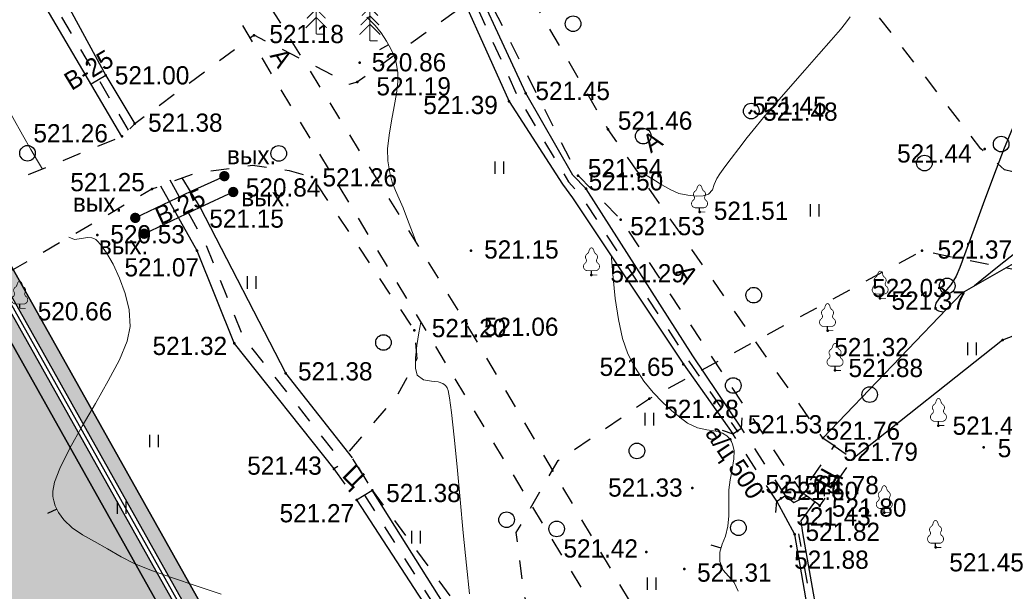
# Model space of a CAD drawing. Header units: millimetres. Extents: x 767170 to 66149698, y -983507 to 2493658.
# Tile 107 of 226: x 1991019 to 2038318, y -591287 to -563826. Entities that reach past the tile are written whole.
import ezdxf

# ---------------------------------------------------------------- set-up
doc = ezdxf.new("R2010")
doc.units = ezdxf.units.MM
doc.linetypes.add('Д_ТРОТ_ТРУБА', pattern=[3, 1.5, -1.5])
doc.linetypes.add('ДОРОГИ_СТРОЯЩ', pattern=[9, 8, -1])
for name, color, linetype in [('(004) Точки рельефа', 7, 'Continuous'), ('(004a) Точки рельефа (отк.)', 7, 'Continuous'), ('(014) Водопровод', 5, 'ИК_Водопровод -------в--------'), ('(017) Канализация', 33, 'KANALIS_K_1'), ('(022) Возд. Линии', 7, 'Continuous'), ('(025) Дорога', 7, 'Continuous'), ('(027) Гидрография', 7, 'Continuous'), ('(028) Гидротехн.', 7, 'Continuous'), ('(031) Горизонтали', 42, 'Continuous'), ('(035) Откосы', 7, 'Continuous'), ('(036) Растительность', 7, 'Continuous'), ('(038) Деревья', 7, 'Continuous'), ('GLUXOY OG', 7, 'Continuous')]:
    doc.layers.add(name, color=color, linetype=linetype)
doc.layers.add('(032) Горизонтали утолщенные', color=32, linetype='Continuous', lineweight=30)
doc.layers.add('(042) Бергштрих', color=32, linetype='Continuous', lineweight=30)
doc.styles.add('BM-431', font='txt')
doc.styles.add('D-431', font='txt')
doc.styles.get("Standard").update_dxf_attribs({"font": 'isocpeui.ttf'})
doc.linetypes.add('GAZ_VOZDUSH', pattern='A,1,-2,["~",Standard,S=3,R=0,X=-1.5,Y=-1.5],-1,10', length=14)
doc.linetypes.add('KANALIS_K_1', pattern='A,1,[">",Standard,S=1.8,R=0,X=-0.9,Y=-0.9],3,-1,["К",Standard,S=1.8,R=0,X=-0.9,Y=-0.9],-1,10', length=16)
doc.linetypes.add('ИК_Водопровод -------в--------', pattern='A,9,-0.6,["В",Standard,S=1.2,R=0,X=0,Y=-0.6],-1.2', length=10.8)
doc.linetypes.add('ОГРАДА_ГЛИН', pattern='A,4,["|",Standard,S=0.8,R=0,X=0,Y=-0.8],0.5,["|",Standard,S=0.8,R=0,X=0,Y=-0.8],3.5', length=8)
doc.linetypes.add('ОТКОСЫ_НЕУКР', pattern='A,0.5,["|",Standard,S=1.2,R=0,X=0,Y=-1.2],1,["|",Standard,S=0.5,R=0,X=0,Y=-0.5],0.5', length=2)

# ---------------------------------------------------------------- blocks, each defined once
blk = doc.blocks.new('ell')
at = {"const_width": 0.05}
for points in [[(0, 2), (-0.329, 1.671)], [(0, 0), (0, 2)], [(0, 2), (0.329, 1.671)], [(0, 1.6), (-0.386, 1.214)], [(0, 1.6), (0.386, 1.214)], [(0, 1.2), (-0.443, 0.757)], [(0, 1.2), (0.443, 0.757)], [(0, 0.8), (-0.5, 0.3)], [(0, 0.8), (0.5, 0.3)], [(0, 0), (0.375, 0)]]:
    blk.add_lwpolyline(points, dxfattribs=at)
blk = doc.blocks.new('d')
at = {"layer": '(038) Деревья'}
blk.add_ellipse((0, 0), major_axis=(0.265, 0.265), ratio=1, start_param=5.497787, end_param=11.780972, dxfattribs=at)
blk = doc.blocks.new('I04010')
for p, q in [((-0.412273, 0.007146), (-0.412273, 1.207146)), ((0.387727, 1.207146), (0.387727, 0.007146))]:
    blk.add_line(p, q)
blk = doc.blocks.new('karagach-flat-26')
at = {"layer": '(038) Деревья', "const_width": 0.0375}
for points in [[(-0.208, 1.009, 0.430853), (-0.255, 0.753, 0.548276)], [(-0.208, 1.009, 0.181567), (-0.117, 1.159, 0.303004)], [(0, 1.312, 0.246034), (-0.117, 1.159, 0.489079)], [(0, 1.312, -0.246034), (0.117, 1.159, -0.489079)], [(0.208, 1.009, -0.181567), (0.117, 1.159, -0.303004)], [(0.208, 1.009, -0.430853), (0.255, 0.753, -0.548276)], [(-0.315, 0.559, 0.626949), (-0.218, 0.206, 0.702465)], [(-0.315, 0.559, 0.383603), (-0.255, 0.753, 0.352912)], [(0.315, 0.559, -0.626949), (0.218, 0.206, -0.702465)], [(0.315, 0.559, -0.383603), (0.255, 0.753, -0.352912)]]:
    blk.add_lwpolyline(points, format="xyb", dxfattribs=at)
for points in [[(0, 0.206), (-0.218, 0.206)], [(0, 0), (0, 0.206)], [(0, 0.206), (0.218, 0.206)], [(0, 0), (0.281, 0)]]:
    blk.add_lwpolyline(points, dxfattribs=at)
at = {"layer": '(038) Деревья'}
blk.add_lwpolyline([(0, 0), (0, 0.206)], dxfattribs=at)
blk = doc.blocks.new('karagach-flat-27')
at = {"layer": '(038) Деревья', "const_width": 0.0375}
for points in [[(-0.208, 1.009, 0.430853), (-0.255, 0.753, 0.548276)], [(-0.208, 1.009, 0.181567), (-0.117, 1.159, 0.303004)], [(0, 1.312, 0.246034), (-0.117, 1.159, 0.489079)], [(0, 1.312, -0.246034), (0.117, 1.159, -0.489079)], [(0.208, 1.009, -0.181567), (0.117, 1.159, -0.303004)], [(0.208, 1.009, -0.430853), (0.255, 0.753, -0.548276)], [(-0.315, 0.559, 0.626949), (-0.218, 0.206, 0.702465)], [(-0.315, 0.559, 0.383603), (-0.255, 0.753, 0.352912)], [(0.315, 0.559, -0.626949), (0.218, 0.206, -0.702465)], [(0.315, 0.559, -0.383603), (0.255, 0.753, -0.352912)]]:
    blk.add_lwpolyline(points, format="xyb", dxfattribs=at)
for points in [[(0, 0.206), (-0.218, 0.206)], [(0, 0), (0, 0.206)], [(0, 0.206), (0.218, 0.206)], [(0, 0), (0.281, 0)]]:
    blk.add_lwpolyline(points, dxfattribs=at)
at = {"layer": '(038) Деревья'}
blk.add_lwpolyline([(0, 0), (0, 0.206)], dxfattribs=at)
blk = doc.blocks.new('karagach-flat-28')
at = {"layer": '(038) Деревья', "const_width": 0.0375}
for points in [[(-0.208, 1.009, 0.430853), (-0.255, 0.753, 0.548276)], [(-0.208, 1.009, 0.181567), (-0.117, 1.159, 0.303004)], [(0, 1.312, 0.246034), (-0.117, 1.159, 0.489079)], [(0, 1.312, -0.246034), (0.117, 1.159, -0.489079)], [(0.208, 1.009, -0.181567), (0.117, 1.159, -0.303004)], [(0.208, 1.009, -0.430853), (0.255, 0.753, -0.548276)], [(-0.315, 0.559, 0.626949), (-0.218, 0.206, 0.702465)], [(-0.315, 0.559, 0.383603), (-0.255, 0.753, 0.352912)], [(0.315, 0.559, -0.626949), (0.218, 0.206, -0.702465)], [(0.315, 0.559, -0.383603), (0.255, 0.753, -0.352912)]]:
    blk.add_lwpolyline(points, format="xyb", dxfattribs=at)
for points in [[(0, 0.206), (-0.218, 0.206)], [(0, 0), (0, 0.206)], [(0, 0.206), (0.218, 0.206)], [(0, 0), (0.281, 0)]]:
    blk.add_lwpolyline(points, dxfattribs=at)
at = {"layer": '(038) Деревья'}
blk.add_lwpolyline([(0, 0), (0, 0.206)], dxfattribs=at)
blk = doc.blocks.new('karagach-flat-41')
at = {"layer": '(038) Деревья', "const_width": 0.0375}
for points in [[(-0.208, 1.009, 0.430853), (-0.255, 0.753, 0.548276)], [(-0.208, 1.009, 0.181567), (-0.117, 1.159, 0.303004)], [(0, 1.312, 0.246034), (-0.117, 1.159, 0.489079)], [(0, 1.312, -0.246034), (0.117, 1.159, -0.489079)], [(0.208, 1.009, -0.181567), (0.117, 1.159, -0.303004)], [(0.208, 1.009, -0.430853), (0.255, 0.753, -0.548276)], [(-0.315, 0.559, 0.626949), (-0.218, 0.206, 0.702465)], [(-0.315, 0.559, 0.383603), (-0.255, 0.753, 0.352912)], [(0.315, 0.559, -0.626949), (0.218, 0.206, -0.702465)], [(0.315, 0.559, -0.383603), (0.255, 0.753, -0.352912)]]:
    blk.add_lwpolyline(points, format="xyb", dxfattribs=at)
for points in [[(0, 0.206), (-0.218, 0.206)], [(0, 0), (0, 0.206)], [(0, 0.206), (0.218, 0.206)], [(0, 0), (0.281, 0)]]:
    blk.add_lwpolyline(points, dxfattribs=at)
at = {"layer": '(038) Деревья'}
blk.add_lwpolyline([(0, 0), (0, 0.206)], dxfattribs=at)
blk = doc.blocks.new('d-flat-37')
at = {"layer": '(038) Деревья'}
blk.add_ellipse((0, 0), major_axis=(0.265, 0.265), ratio=1, start_param=5.497787, end_param=11.780972, dxfattribs=at)
blk = doc.blocks.new('karagach-flat-49')
at = {"layer": '(038) Деревья', "const_width": 0.0375}
for points in [[(-0.208, 1.009, 0.430853), (-0.255, 0.753, 0.548276)], [(-0.208, 1.009, 0.181567), (-0.117, 1.159, 0.303004)], [(0, 1.312, 0.246034), (-0.117, 1.159, 0.489079)], [(0, 1.312, -0.246034), (0.117, 1.159, -0.489079)], [(0.208, 1.009, -0.181567), (0.117, 1.159, -0.303004)], [(0.208, 1.009, -0.430853), (0.255, 0.753, -0.548276)], [(-0.315, 0.559, 0.626949), (-0.218, 0.206, 0.702465)], [(-0.315, 0.559, 0.383603), (-0.255, 0.753, 0.352912)], [(0.315, 0.559, -0.626949), (0.218, 0.206, -0.702465)], [(0.315, 0.559, -0.383603), (0.255, 0.753, -0.352912)]]:
    blk.add_lwpolyline(points, format="xyb", dxfattribs=at)
for points in [[(0, 0.206), (-0.218, 0.206)], [(0, 0), (0, 0.206)], [(0, 0.206), (0.218, 0.206)], [(0, 0), (0.281, 0)]]:
    blk.add_lwpolyline(points, dxfattribs=at)
at = {"layer": '(038) Деревья'}
blk.add_lwpolyline([(0, 0), (0, 0.206)], dxfattribs=at)
blk = doc.blocks.new('karagach-flat-40-flat-1')
at = {"layer": '(038) Деревья', "const_width": 0.0375}
for points in [[(-0.208, 1.009, 0.430853), (-0.255, 0.753, 0.548276)], [(-0.208, 1.009, 0.181567), (-0.117, 1.159, 0.303004)], [(0, 1.312, 0.246034), (-0.117, 1.159, 0.489079)], [(0, 1.312, -0.246034), (0.117, 1.159, -0.489079)], [(0.208, 1.009, -0.181567), (0.117, 1.159, -0.303004)], [(0.208, 1.009, -0.430853), (0.255, 0.753, -0.548276)], [(-0.315, 0.559, 0.626949), (-0.218, 0.206, 0.702465)], [(-0.315, 0.559, 0.383603), (-0.255, 0.753, 0.352912)], [(0.315, 0.559, -0.626949), (0.218, 0.206, -0.702465)], [(0.315, 0.559, -0.383603), (0.255, 0.753, -0.352912)]]:
    blk.add_lwpolyline(points, format="xyb", dxfattribs=at)
for points in [[(0, 0.206), (-0.218, 0.206)], [(0, 0), (0, 0.206)], [(0, 0.206), (0.218, 0.206)], [(0, 0), (0.281, 0)]]:
    blk.add_lwpolyline(points, dxfattribs=at)
at = {"layer": '(038) Деревья'}
blk.add_lwpolyline([(0, 0), (0, 0.206)], dxfattribs=at)
blk = doc.blocks.new('karagach-flat-71')
at = {"layer": '(038) Деревья', "const_width": 0.0375}
for points in [[(-0.208, 1.009, 0.430853), (-0.255, 0.753, 0.548276)], [(-0.208, 1.009, 0.181567), (-0.117, 1.159, 0.303004)], [(0, 1.312, 0.246034), (-0.117, 1.159, 0.489079)], [(0, 1.312, -0.246034), (0.117, 1.159, -0.489079)], [(0.208, 1.009, -0.181567), (0.117, 1.159, -0.303004)], [(0.208, 1.009, -0.430853), (0.255, 0.753, -0.548276)], [(-0.315, 0.559, 0.626949), (-0.218, 0.206, 0.702465)], [(-0.315, 0.559, 0.383603), (-0.255, 0.753, 0.352912)], [(0.315, 0.559, -0.626949), (0.218, 0.206, -0.702465)], [(0.315, 0.559, -0.383603), (0.255, 0.753, -0.352912)]]:
    blk.add_lwpolyline(points, format="xyb", dxfattribs=at)
for points in [[(0, 0.206), (-0.218, 0.206)], [(0, 0), (0, 0.206)], [(0, 0.206), (0.218, 0.206)], [(0, 0), (0.281, 0)]]:
    blk.add_lwpolyline(points, dxfattribs=at)
at = {"layer": '(038) Деревья'}
blk.add_lwpolyline([(0, 0), (0, 0.206)], dxfattribs=at)
blk = doc.blocks.new('karagach-flat-72')
at = {"layer": '(038) Деревья', "const_width": 0.0375}
for points in [[(-0.208, 1.009, 0.430853), (-0.255, 0.753, 0.548276)], [(-0.208, 1.009, 0.181567), (-0.117, 1.159, 0.303004)], [(0, 1.312, 0.246034), (-0.117, 1.159, 0.489079)], [(0, 1.312, -0.246034), (0.117, 1.159, -0.489079)], [(0.208, 1.009, -0.181567), (0.117, 1.159, -0.303004)], [(0.208, 1.009, -0.430853), (0.255, 0.753, -0.548276)], [(-0.315, 0.559, 0.626949), (-0.218, 0.206, 0.702465)], [(-0.315, 0.559, 0.383603), (-0.255, 0.753, 0.352912)], [(0.315, 0.559, -0.626949), (0.218, 0.206, -0.702465)], [(0.315, 0.559, -0.383603), (0.255, 0.753, -0.352912)]]:
    blk.add_lwpolyline(points, format="xyb", dxfattribs=at)
for points in [[(0, 0.206), (-0.218, 0.206)], [(0, 0), (0, 0.206)], [(0, 0.206), (0.218, 0.206)], [(0, 0), (0.281, 0)]]:
    blk.add_lwpolyline(points, dxfattribs=at)
at = {"layer": '(038) Деревья'}
blk.add_lwpolyline([(0, 0), (0, 0.206)], dxfattribs=at)
blk = doc.blocks.new('karagach-flat-73')
at = {"layer": '(038) Деревья', "const_width": 0.0375}
for points in [[(-0.208, 1.009, 0.430853), (-0.255, 0.753, 0.548276)], [(-0.208, 1.009, 0.181567), (-0.117, 1.159, 0.303004)], [(0, 1.312, 0.246034), (-0.117, 1.159, 0.489079)], [(0, 1.312, -0.246034), (0.117, 1.159, -0.489079)], [(0.208, 1.009, -0.181567), (0.117, 1.159, -0.303004)], [(0.208, 1.009, -0.430853), (0.255, 0.753, -0.548276)], [(-0.315, 0.559, 0.626949), (-0.218, 0.206, 0.702465)], [(-0.315, 0.559, 0.383603), (-0.255, 0.753, 0.352912)], [(0.315, 0.559, -0.626949), (0.218, 0.206, -0.702465)], [(0.315, 0.559, -0.383603), (0.255, 0.753, -0.352912)]]:
    blk.add_lwpolyline(points, format="xyb", dxfattribs=at)
for points in [[(0, 0.206), (-0.218, 0.206)], [(0, 0), (0, 0.206)], [(0, 0.206), (0.218, 0.206)], [(0, 0), (0.281, 0)]]:
    blk.add_lwpolyline(points, dxfattribs=at)
at = {"layer": '(038) Деревья'}
blk.add_lwpolyline([(0, 0), (0, 0.206)], dxfattribs=at)
blk = doc.blocks.new('A$C05d28b1e')
at = {"layer": '(014) Водопровод', "linetype": 'ByBlock'}
h = blk.add_hatch(color=0, dxfattribs=at)
edge = h.paths.add_edge_path()
edge.add_arc((-38616, 71656), 250, 0, 360)
h = blk.add_hatch(color=0, dxfattribs=at)
edge = h.paths.add_edge_path()
edge.add_arc((-38190, 70895), 250, 0, 360)
h = blk.add_hatch(color=0, dxfattribs=at)
edge = h.paths.add_edge_path()
edge.add_arc((-42897, 69651), 250, 0, 360)
h = blk.add_hatch(color=0, dxfattribs=at)
edge = h.paths.add_edge_path()
edge.add_arc((-42471, 68890), 250, 0, 360)
at = {"layer": '(004) Точки рельефа', "color": 7, "linetype": 'ByBlock', "lineweight": -2}
for p in [(-37188, 78427), (-44310, 76497), (-32229, 76172), (-42918, 74170), (-43534, 73566), (-2095, 72968), (-34406, 71614), (-42094, 71045), (-39780, 70171), (-39931, 68078), (-5102, 68075), (-20980, 66910), (-7113, 65791), (-29497, 64248), (-9641, 64233), (-38138, 63620), (-35666, 62189), (-18196, 60973), (-4312, 59676), (-33351, 57588), (-31513, 56567), (-32267, 56099), (-6915, 55484), (-4452, 53816), (-25398, 31680), (-18218, 29815), (-17417, 30209), (-13462, 28471), (-14907, 26254), (-26424, 25780), (-12857, 24135), (-9071, 24497), (-37994, 23396), (-20053, 22648), (3538, 20617), (-20261, 19133), (5487, 18347), (-9844, 17183), (-2560, 16887), (-7259, 13976), (-2596, 13263), (4585, 13195), (-9423, 11234), (-4498, 9010), (-11629, 8160)]:
    blk.add_point(p, dxfattribs=at)
at = {"layer": '(004a) Точки рельефа (отк.)', "color": 7, "linetype": 'ByBlock', "lineweight": -2}
for p in [(-6587, 29347), (-6668, 29254), (-14522, 25619), (-3144, 13637), (-6030, 11068), (-4164, 11022), (-5155, 10744), (-3298, 10393), (-4679, 8434), (-9808, 7352)]:
    blk.add_point(p, dxfattribs=at)
at = {"layer": '(014) Водопровод', "linetype": 'GAZ_VOZDUSH', "ltscale": 600, "flags": 128}
for points in [[(-44310, 76497), (-45016, 76081)], [(-42897, 69651), (-40206, 70931), (-38616, 71656)], [(-42471, 68890), (-39780, 70171), (-38190, 70895)]]:
    blk.add_lwpolyline(points, dxfattribs=at)
at = {"layer": '(025) Дорога', "linetype": 'Д_ТРОТ_ТРУБА', "ltscale": 600, "flags": 128}
for points in [[(27459, 120222), (8937, 104733), (7549, 103433), (-2273, 96670), (-15702, 86137), (-17767, 85381), (-18644, 85674), (-40043, 104576), (-45955, 113584), (-51231, 109005), (-44895, 102103), (-42025, 99008), (-25117, 82841), (-25117, 81951), (-25407, 81084), (-32229, 76172), (-32639, 76060), (-33388, 76495), (-37188, 78427), (-42918, 74170), (-43534, 73566), (-56171, 68379), (-72915, 59805), (-96929, 47597), (-121278, 30068), (-138829, 14906), (-139804, 14024), (-138021, 12053), (-129914, 19516), (-105640, 36924), (-88825, 45949), (-78921, 50853), (-56719, 62542), (-42094, 71045), (-39916, 71829), (-37271, 72176), (-35503, 71928), (-34406, 71614), (-29497, 64248), (-29370, 62878), (-30300, 61153), (-32643, 58416), (-31513, 56567), (-31513, 56567), (-31513, 56567)], [(96975, 76152), (91663, 70018), (77743, 60511), (77407, 60141), (71543, 56980), (67628, 56398), (63649, 57538), (35933, 62943), (-1136, 71955), (-2270, 72968), (-11178, 84489), (-11295, 84899), (-11231, 85387), (2620, 97018), (30185, 117380)], [(-2596, 13263), (-3144, 13637), (-13462, 28471), (-17211, 34931), (-24202, 51467), (-24593, 54534), (-22584, 57991), (-18196, 60973), (-5102, 68075), (38937, 59146), (59831, 53401), (40293, 39065), (36909, 36534)], [(-33351, 57588), (-32267, 56099), (-31513, 56567), (-32478, 58146), (-33351, 57588)], [(-31513, 56567), (-26641, 49936), (-25477, 47107)], [(-25477, 47107), (-14907, 26254), (-12857, 24135), (-4164, 11022)], [(-32885, 36540), (-26424, 25780), (-11763, 1473), (-10293, 2193), (-20261, 19133), (-31505, 37317), (-32885, 36540)], [(-3298, 10393), (-4164, 11022), (-2596, 13263), (-1712, 12644), (-3298, 10393)]]:
    blk.add_lwpolyline(points, dxfattribs=at)
at = {"layer": '(027) Гидрография', "color": 3, "ltscale": 600}
for points in [[(-4945, 10880), (-4548, 10545), (-3930, 10843)], [(-4498, 9010), (-5365, 10608)], [(-4104, 9079), (-4193, 9656), (-3534, 10564)]]:
    blk.add_lwpolyline(points, dxfattribs=at)
at = {"layer": '(028) Гидротехн.', "color": 3, "linetype": 'Д_ТРОТ_ТРУБА', "ltscale": 600, "flags": 128}
for points in [[(-43219, 73859), (-53987, 92138), (-59698, 102562), (-62935, 108940)], [(-41242, 71474), (-39495, 68357), (-37702, 63899), (-32915, 57867)], [(-31890, 56333), (-26014, 47040), (-21105, 37304), (-17797, 30023), (-15360, 25947), (-14809, 25337), (-9552, 17285), (-7259, 13976)], [(-3576, 4888), (-4301, 9044)]]:
    blk.add_lwpolyline(points, dxfattribs=at)
at = {"layer": '(028) Гидротехн.', "ltscale": 600}
for points in [[(-62483, 109113), (-60678, 106122), (-55448, 95902), (-50158, 87260), (-44310, 76497), (-42918, 74170)], [(-43534, 73566), (-54302, 91845), (-60013, 102269), (-63249, 108647)], [(-32467, 58128), (-35666, 62189), (-39780, 70171), (-40640, 71569)], [(-41678, 71195), (-39931, 68078), (-38138, 63620), (-33351, 57588)], [(-7049, 14112), (-9397, 17594), (-14522, 25619), (-15158, 26263), (-17417, 30209), (-20727, 37369), (-25662, 47079), (-27517, 50208), (-31513, 56567)], [(-32267, 56099), (-26306, 46938), (-21495, 37129), (-18218, 29815), (-15652, 25845), (-15177, 25186), (-9844, 17183), (-7469, 13840)], [(-3773, 4854), (-4498, 9010)], [(-3379, 4923), (-4104, 9079)]]:
    blk.add_lwpolyline(points, dxfattribs=at)
at = {"layer": '(028) Гидротехн.', "linetype": 'Д_ТРОТ_ТРУБА', "ltscale": 600}
for points in [[(-7984, 14025), (-7469, 13840), (-7049, 14112), (-7025, 14612)], [(-5365, 10608), (-7469, 13840)], [(-4945, 10880), (-7049, 14112)], [(-5403, 10061), (-5365, 10608), (-4945, 10880), (-4479, 10701)]]:
    blk.add_lwpolyline(points, dxfattribs=at)
at = {"layer": '(031) Горизонтали', "color": 42, "linetype": 'Continuous', "lineweight": 0, "ltscale": 600}
for points in [[(-47358, 71997), (-47586, 72384), (-47909, 72942), (-48313, 73648), (-48783, 74478), (-49303, 75412), (-49858, 76425), (-50434, 77495), (-51015, 78600), (-51486, 79518)], [(-22680, 23046), (-22867, 23522), (-23094, 24143), (-23302, 24694), (-23499, 25140), (-23677, 25535), (-23830, 25932), (-23954, 26386), (-24043, 26951), (-24053, 27542), (-23986, 28198), (-23872, 28884), (-23743, 29562), (-23628, 30199), (-23559, 30758), (-23565, 31204), (-23651, 31668), (-23763, 32037), (-23912, 32366), (-24111, 32707), (-24371, 33114), (-24652, 33461), (-25053, 33855)], [(-38777, 51568), (-39976, 51978), (-41107, 52361), (-42117, 52718), (-42955, 53052), (-43567, 53364), (-44237, 53759), (-44862, 54101), (-45427, 54424), (-45921, 54760), (-46331, 55143), (-46590, 55505), (-46739, 55820), (-46815, 56055), (-46846, 56181), (-46862, 56286), (-46858, 56525), (-46769, 56948), (-46518, 57617), (-46043, 58581), (-45451, 59638), (-44811, 60734), (-44191, 61816), (-43660, 62830), (-43286, 63722), (-43137, 64439), (-43195, 65232), (-43378, 66017), (-43646, 66758), (-43961, 67423), (-44283, 67976), (-44519, 68315), (-44671, 68497), (-44755, 68581), (-44791, 68610), (-44852, 68649), (-44981, 68695), (-45187, 68704), (-45472, 68658), (-45812, 68612), (-46094, 68719)], [(-12033, 26416), (-12033, 26416), (-11706, 26310), (-11310, 26084), (-10882, 25811), (-10455, 25558), (-10065, 25397), (-9627, 25304), (-9228, 25261), (-8889, 25277), (-8634, 25362), (-8455, 25559), (-8372, 25814), (-8243, 26114), (-8094, 26334), (-7858, 26663), (-7550, 27078), (-7186, 27557), (-6781, 28077), (-6351, 28616), (-5929, 29120), (-5359, 29779), (-4699, 30534), (-4006, 31321), (-3338, 32079), (-2751, 32749), (-2304, 33267), (-2053, 33573), (-1829, 33881)], [(-7212, 6277), (-7410, 6698), (-7677, 6999), (-7932, 7298), (-8092, 7714), (-8094, 8161), (-7980, 8536), (-7827, 8925), (-7710, 9415), (-7665, 9898), (-7656, 10278), (-7662, 10659), (-7657, 11148), (-7599, 11629), (-7497, 12136), (-7416, 12642), (-7413, 13030), (-7469, 13304), (-7542, 13475), (-7590, 13556), (-7645, 13631), (-7766, 13753), (-7970, 13878), (-8281, 13969), (-8713, 14032), (-9175, 14129), (-9644, 14359), (-10007, 14627), (-10416, 14960), (-10854, 15361), (-11302, 15832), (-11740, 16375), (-12149, 16991), (-12510, 17682), (-12769, 18430), (-12969, 19343), (-13119, 20341), (-13226, 21343), (-13298, 22268), (-13304, 22376)], [(-20120, 6159), (-20270, 7540), (-20420, 9085), (-20569, 10691), (-20713, 12257), (-20853, 13682), (-20985, 14865), (-21084, 15569), (-21154, 15921), (-21198, 16060), (-21219, 16098), (-21275, 16161), (-21403, 16256), (-21625, 16336), (-21949, 16380), (-22337, 16445), (-22628, 16663), (-22717, 17001), (-22715, 17502), (-22653, 18093), (-22557, 18696), (-22463, 19212)]]:
    blk.add_lwpolyline(points, dxfattribs=at)
at = {"layer": '(032) Горизонтали утолщенные', "color": 32, "linetype": 'Continuous', "lineweight": 30, "ltscale": 600}
for points in [[(7103, 30901), (6963, 30673), (6591, 29950), (6089, 28834), (5568, 27563), (5050, 26220), (4555, 24891), (4108, 23662), (3728, 22616), (3439, 21838), (3262, 21415), (2995, 21005), (2694, 20646), (2428, 20335), (2287, 20119), (2246, 19975), (2257, 19887), (2276, 19845), (2307, 19807), (2402, 19748), (2616, 19697), (2656, 19695)], [(4145, 20964), (4486, 21256), (5243, 21868), (6157, 22582), (7148, 23334), (8135, 24062), (9038, 24701), (9776, 25188), (10270, 25461), (10911, 25660), (11549, 25763), (12126, 25804), (12578, 25820), (12650, 25827)]]:
    blk.add_lwpolyline(points, dxfattribs=at)
at = {"layer": '(035) Откосы', "linetype": 'ОТКОСЫ_НЕУКР', "ltscale": 600}
for points in [[(-3144, 13637), (3538, 20617), (13070, 26067), (16560, 29702), (32147, 37578)], [(31313, 34229), (18232, 28730), (16486, 26110), (10621, 20343), (5487, 18347), (-1712, 12644)]]:
    blk.add_lwpolyline(points, dxfattribs=at)
at = {"layer": '(042) Бергштрих', "color": 32, "linetype": 'Continuous', "lineweight": 30, "ltscale": 600}
for p, q in [((-46664, 55663), (-47116, 55449)), ((-24011, 32537), (-24443, 32285)), ((-8037, 8349), (-8515, 8494))]:
    blk.add_line(p, q, dxfattribs=at)
at = {"layer": '(022) Возд. Линии', "xscale": 1000, "yscale": 1000, "zscale": 1000}
for name, p in [('karagach-flat-26', (-20980, 66910)), ('karagach-flat-27', (-7113, 65791)), ('karagach-flat-49', (-48449, 65309)), ('karagach-flat-28', (-9641, 64233)), ('karagach-flat-72', (-4312, 59676)), ('karagach-flat-71', (-6915, 55484)), ('karagach-flat-73', (-4452, 53816)), ('d-flat-37', (-6587, 29347)), ('karagach-flat-41', (-9071, 24497)), ('karagach-flat-40-flat-1', (-2560, 16887))]:
    blk.add_blockref(name, p, dxfattribs=at)
at = {"layer": '(036) Растительность', "linetype": 'Continuous', "xscale": 500, "yscale": 500, "zscale": 500}
for p in [(-2697, 63059), (-41984, 58630), (-9579, 56279), (-18084, 51778), (-18685, 26327), (-3540, 24281), (-30582, 20810), (-11469, 14246), (-36828, 9989), (-22678, 8578)]:
    blk.add_blockref('I04010', p, dxfattribs=at)
at = {"layer": '(038) Деревья', "linetype": 'Continuous', "xscale": 1000, "yscale": 1000, "zscale": 1000}
for name, p in [('ell', (-34204, 78481)), ('ell', (-31624, 78156)), ('d', (-1300, 73198)), ('d', (-48072, 72756)), ('d', (-3891, 66385)), ('d', (-14168, 61599)), ('d', (-7617, 61162)), ('d', (-18799, 58458)), ('d', (-22653, 54710)), ('d', (-13921, 54766)), ('d', (-15145, 33545)), ('d', (-11773, 28144)), ('d', (-29285, 27313)), ('d', (1734, 26849)), ('d', (-6469, 20504)), ('d', (-24254, 18231)), ('d', (-18339, 9717))]:
    blk.add_blockref(name, p, dxfattribs=at)
at = {"layer": '(004) Точки рельефа', "linetype": 'ByBlock', "char_height": 875, "attachment_point": 4, "style": 'D-431'}
for s, insert in [('521.18', (-36455, 78478)), ('521.00', (-43878, 76494)), ('521.19', (-31312, 75967)), ('521.38', (-42281, 74220)), ('521.26', (-47790, 73711)), ('521.44', (-6298, 72742)), ('521.25', (-46016, 71362)), ('521.26', (-33902, 71592)), ('521.15', (-39338, 69610)), ('521.37', (-4355, 68125)), ('521.07', (-43415, 67271)), ('521.29', (-20072, 66986)), ('521.37', (-6570, 65672)), ('520.66', (-47582, 65158)), ('521.20', (-28651, 64351)), ('521.32', (-42063, 63495)), ('521.32', (-9316, 63437)), ('521.38', (-35078, 62273)), ('521.28', (-17484, 60469)), ('521.40', (-3632, 59661)), ('521.43', (-37517, 57743)), ('521.38', (-30842, 56429)), ('521.27', (-35962, 55457)), ('521.43', (-11143, 55303)), ('521.45', (-3791, 53098)), ('520.86', (-24818, 31689)), ('521.45', (-16955, 30311)), ('521.39', (-22340, 29636)), ('521.48', (-6017, 29315)), ('521.46', (-12995, 28886)), ('521.54', (-14437, 26599)), ('520.84', (-30866, 25672)), ('521.51', (-8384, 24552)), ('521.53', (-12399, 23817)), ('520.53', (-37375, 23425)), ('521.15', (-19417, 22694)), ('522.03', (-778, 20842)), ('521.06', (-19428, 18981)), ('521.65', (-13872, 17056)), ('521.88', (-1914, 17002)), ('521.53', (-6758, 14296)), ('521.79', (-2159, 12975)), ('521.90', (5254, 13150)), ('521.33', (-13462, 11257)), ('521.82', (-3979, 9130)), ('521.42', (-15606, 8331))]:
    blk.add_mtext(s, dxfattribs=dict(at, insert=insert))
at = {"layer": '(004a) Точки рельефа (отк.)', "linetype": 'ByBlock', "char_height": 875, "attachment_point": 4, "style": 'D-431'}
for s, insert in [('521.45', (-6543, 29604)), ('521.50', (-14397, 25969)), ('521.76', (-3019, 13987)), ('521.65', (-5905, 11418)), ('521.78', (-4039, 11372)), ('521.60', (-5030, 11094)), ('521.80', (-2711, 10296)), ('521.88', (-4524, 7791)), ('521.31', (-9188, 7171))]:
    blk.add_mtext(s, dxfattribs=dict(at, insert=insert))
at = {"layer": '(014) Водопровод', "color": 0, "linetype": 'Continuous', "style": 'BM-431'}
for rotation, p in [(31.4862, (-45959, 75744)), (24.5898, (-41686, 69294))]:
    blk.add_text('В-25', height=875, rotation=rotation, dxfattribs=at).set_placement(p)
for p in [(-38493, 72227), (-45894, 69945), (-37801, 70212), (-44641, 67896)]:
    blk.add_text('вых.', height=875, dxfattribs=at).set_placement(p)
at = {"layer": '(017) Канализация', "color": 0, "linetype": 'Continuous', "style": 'BM-431'}
blk.add_text('а/ц 500', height=875, rotation=303.8418, dxfattribs=at).set_placement((-8830, 13872))
at = {"layer": '(025) Дорога', "linetype": 'ДОРОГИ_СТРОЯЩ', "style": 'BM-431'}
for s, rotation, p in [('A', 34.6071, (-18127, 72739)), ('Ц', 314.4842, (-33007, 57243)), ('A', 303.328, (-29740, 32004)), ('A', 302.9978, (-10245, 21620)), ('Ц', 61.1259, (-2794, 11121))]:
    blk.add_text(s, height=875, rotation=rotation, dxfattribs=at).set_placement(p)

msp = doc.modelspace()

# ---------------------------------------------------------------- hatches: boundary and pattern name
at = {"true_color": 0x7abf6e, "transparency": 33554687}
h = msp.add_hatch(color=83, dxfattribs=at)
h.dxf.hatch_style = 1
edge = h.paths.add_edge_path()
edge.add_line((1979461.35, -695126.8), (2000332.41, -676379.58))
edge.add_line((2000332.41, -676379.58), (1998976.02, -674541.6))
edge.add_line((1998976.02, -674541.6), (1999207.49, -669492.41))
edge.add_line((1999207.49, -669492.41), (2029831.79, -649231.01))
edge.add_line((2029831.79, -649231.01), (1976496.64, -554191.78))
edge.add_line((1976496.64, -554191.78), (1973801.79, -555784.85))
edge.add_line((1973801.79, -555784.85), (1969618.35, -558188.3))
edge.add_arc((1971112.81, -560789.57), 3000, 119.878037, 209.878037)
edge.add_line((1968511.55, -562284.03), (1997442.13, -612640.52))
edge.add_line((1997442.13, -612640.52), (2006313.64, -628082.23))
edge.add_arc((2000244.02, -631569.31), 7000, -55.270017, 29.878037, ccw=False)
edge.add_line((2004231.99, -637322.24), (1993199.1, -643959.58))
edge.add_arc((1994742.58, -646532.06), 3000, 120.963657, 139.566005)
edge.add_line((1992459.12, -644586.34), (1997137.72, -652279.75))
edge.add_arc((2005256.48, -650559.14), 8299.08, 65.859243, 191.965676, ccw=False)
edge.add_line((2008650.64, -642985.87), (2015591.56, -638766.5))
edge.add_line((2015591.56, -638766.5), (2018188.81, -643039.01))
edge.add_line((2018188.81, -643039.01), (2011352.79, -647194.6))
edge.add_line((2011352.79, -647194.6), (2010784.81, -647539.87))
edge.add_arc((2005256.48, -650559.14), 6299.08, 28.640917, 117.796969)
edge.add_arc((2003248.26, -646757.93), 2000, 0, 117.687433, ccw=False)
edge.add_arc((2003248.26, -646757.93), 2000, -180, 0, ccw=False)
edge.add_arc((2003248.26, -646757.93), 2000, 118.008419, 180, ccw=False)
edge.add_arc((2005256.48, -650559.14), 6299.08, 117.898884, 214.625333)
edge.add_line((2000073.06, -654138.33), (2003035.26, -655760.98))
edge.add_line((2003035.26, -655760.98), (2003130.28, -659991.97))
edge.add_line((2003130.28, -659991.97), (2001711.3, -660854.27))
edge.add_arc((1992830.94, -661560.2), 8908.37, -114.382837, 4.545082, ccw=False)
edge.add_arc((1974886.6, -672468.93), 14537.88, -112.551967, 11.084172, ccw=False)
edge.add_arc((1961427.83, -684758.82), 7964.66, 229.589974, 351.797706, ccw=False)
edge.add_line((1956264.71, -690823.31), (1953555.39, -692469.73))
edge.add_line((1953555.39, -692469.73), (1949843.74, -690436.53))
edge.add_line((1949843.74, -690436.53), (1949748.72, -686205.55))
edge.add_line((1949748.72, -686205.55), (1950702.45, -685625.98))
edge.add_line((1950702.45, -685625.98), (1944366.04, -675204.51))
edge.add_line((1944366.04, -675204.51), (1931211.68, -682279.63))
edge.add_line((1931211.68, -682279.63), (1926439.66, -700644.56))
edge.add_line((1926439.66, -700644.56), (1942510.69, -740067.5))
edge.add_line((1942510.69, -740067.5), (1948566.78, -735094.09))
edge.add_arc((1946662.84, -732775.68), 3000, 309.393717, 399.393717)
edge.add_line((1948981.25, -730871.74), (1947077.31, -728553.34))
edge.add_line((1947077.31, -728553.34), (1977216.64, -703802.15))
edge.add_line((1977216.64, -703802.15), (1994990.75, -725445.54))
edge.add_line((1994990.75, -725445.54), (1997521.46, -728536.43))
edge.add_line((1997521.46, -728536.43), (1994425.8, -731077.83))
edge.add_line((1994425.8, -731077.83), (1991887.72, -727986.21))
edge.add_line((1991887.72, -727986.21), (1991893.53, -727981.45))
edge.add_line((1991893.53, -727981.45), (1990627.81, -726439.68))
edge.add_line((1990627.81, -726439.68), (1952735.43, -757551.13))
edge.add_line((1952735.43, -757551.13), (1962245.49, -770618.23))
edge.add_line((1962245.49, -770618.23), (1960981.72, -771703.67))
edge.add_line((1960981.72, -771703.67), (1963852.34, -775045.9))
edge.add_line((1963852.34, -775045.9), (2010428.67, -735054.44))
edge.add_line((2010428.67, -735054.44), (1979461.35, -695126.8))

# ---------------------------------------------------------------- next in the draw order: block references
at = {"color": 5, "lineweight": 50}
msp.add_blockref('A$C05d28b1e', (2032748.06, -597565.05), dxfattribs=at)

# ---------------------------------------------------------------- next in the draw order: hatches: boundary and pattern name
at = {"true_color": 0xb1ab95}
h = msp.add_hatch(color=253, dxfattribs=at)
h.dxf.hatch_style = 1
edge = h.paths.add_edge_path(flags=17)
edge.add_line((1955047.53, -783504.45), (1954634.01, -782936.27))
edge.add_line((1954634.01, -782936.27), (1953650.45, -783794.04))
edge.add_line((1953650.45, -783794.04), (1916263.81, -732423.7))
edge.add_line((1916263.81, -732423.7), (1860948.57, -648341.7))
edge.add_arc((1866379.96, -643925.81), 7000, 211.28657, 219.112196, ccw=False)
edge.add_line((1860397.89, -647561.04), (1859948.55, -646821.61))
edge.add_line((1859948.55, -646821.61), (1840672.31, -617520.73))
edge.add_line((1840672.31, -617520.73), (1968464.85, -539879.75))
edge.add_line((1968464.85, -539879.75), (1973559.53, -548958.08))
edge.add_line((1973559.53, -548958.08), (1970748.48, -550619.85))
edge.add_line((1970748.48, -550619.85), (1973801.79, -555784.85))
edge.add_line((1973801.79, -555784.85), (1976496.64, -554191.78))
edge.add_line((1976496.64, -554191.78), (2029831.79, -649231.01))
edge.add_line((2029831.79, -649231.01), (1999207.49, -669492.41))
edge.add_line((1999207.49, -669492.41), (1998976.02, -674541.6))
edge.add_line((1998976.02, -674541.6), (2000332.41, -676379.58))
edge.add_line((2000332.41, -676379.58), (1979461.35, -695126.8))
edge.add_line((1979461.35, -695126.8), (2010428.67, -735054.44))
edge.add_line((2010428.67, -735054.44), (1963852.34, -775045.9))
edge.add_line((1963852.34, -775045.9), (1960985.09, -771707.59))
edge.add_line((1960985.09, -771707.59), (1956614.65, -775461.33))
edge.add_line((1956614.65, -775461.33), (1959631.8, -779606.98))
edge.add_line((1959631.8, -779606.98), (1960742.35, -778638.46))
edge.add_line((1960742.35, -778638.46), (1958201.54, -775680.23))
edge.add_line((1958201.54, -775680.23), (1960856.64, -773399.78))
edge.add_line((1960856.64, -773399.78), (1963397.98, -776358.64))
edge.add_line((1963397.98, -776358.64), (2011389.95, -735151.69))
edge.add_line((2011389.95, -735151.69), (1980413.59, -695212.39))
edge.add_line((1980413.59, -695212.39), (2001273.16, -676475.49))
edge.add_line((2001273.16, -676475.49), (1999686.66, -674325.68))
edge.add_line((1999686.66, -674325.68), (1999890.46, -669879.88))
edge.add_line((1999890.46, -669879.88), (2030760.64, -649455.81))
edge.add_line((2030760.64, -649455.81), (1968720.67, -538905.26))
edge.add_line((1968720.67, -538905.26), (1839688.71, -617299.26))
edge.add_line((1839688.71, -617299.26), (1915688.1, -732822.24))
edge.add_line((1915688.1, -732822.24), (1953534.35, -784824.1))
edge.add_line((1953534.35, -784824.1), (1955047.53, -783504.45))
h.paths.add_polyline_path([(1915359.13, -733049.97), (1839126.65, -617172.7), (1968866.85, -538348.41), (2031291.41, -649584.27), (2000280.73, -670101.3), (2000092.73, -674202.3), (2001810.73, -676530.3), (1980957.73, -695261.3), (2011937.45, -735204.93), (1963658.58, -776662.05), (1964179.57, -777268.64), (1961524.47, -779549.09), (1961002.98, -778941.91), (1959868.1, -779931.66), (1961042.32, -781545.07), (1965871.76, -777397.09), (1965025.08, -776411.3), (2012898.72, -735302.15), (1981909.98, -695346.89), (2002751.49, -676626.21), (2000803.37, -673986.38), (2000963.71, -670488.77), (2032220.26, -649809.07), (1969122.67, -537373.91), (1838143.05, -616951.22), (1914783.42, -733448.51), (1953351.91, -786442.76), (1955697.33, -784397.3), (1955283.82, -783829.12), (1953468.01, -785412.71)])

# ---------------------------------------------------------------- next in the draw order: block references
at = {"color": 5, "lineweight": 50}
msp.add_blockref('A$C05d28b1e', (2039466.73, -642998.3), dxfattribs=at)

# ---------------------------------------------------------------- next in the draw order: linework, layer by layer
for points in [[(1955743.91, -784356.68), (1953351.91, -786442.76), (1914783.42, -733448.51), (1838143.05, -616951.22), (1969122.67, -537373.91), (2032220.26, -649809.07), (2000963.71, -670488.77), (2000803.37, -673986.38), (2002751.49, -676626.21), (1981909.98, -695346.89), (2012898.72, -735302.15), (1965025.08, -776411.3), (1965871.76, -777397.09), (1961042.32, -781545.07)], [(1965025.08, -776411.3), (2012898.72, -735302.15), (1981909.98, -695346.89), (2002751.49, -676626.21), (2000803.37, -673986.38), (2000963.71, -670488.77), (2032220.26, -649809.07), (1969122.67, -537373.91), (1838143.05, -616951.22), (1914783.42, -733448.51), (1953351.91, -786442.76)], [(1953468.01, -785412.71), (1915359.13, -733049.97), (1839126.65, -617172.7), (1968866.85, -538348.41), (2031291.41, -649584.27), (2000280.73, -670101.3), (2000092.73, -674202.3), (2001810.73, -676530.3), (1980957.73, -695261.3), (2011937.45, -735204.93), (1963658.58, -776662.05)], [(1963397.98, -776358.64), (2011389.95, -735151.69), (1980413.59, -695212.39), (2001273.16, -676475.49), (1999686.66, -674325.68), (1999890.46, -669879.88), (2030760.64, -649455.81), (1968720.67, -538905.26), (1839688.71, -617299.26), (1915688.1, -732822.24), (1953534.35, -784824.1)], [(1963852.34, -775045.9), (2010428.67, -735054.44), (1979461.35, -695126.8), (2000332.41, -676379.58), (1998976.02, -674541.6), (1999207.49, -669492.41), (2029831.79, -649231.01), (1976496.64, -554191.78)], [(2010428.67, -735054.44), (1979461.35, -695126.8), (2000332.41, -676379.58), (1998976.02, -674541.6), (1999207.49, -669492.41), (2029831.79, -649231.01), (1976496.64, -554191.78)]]:
    msp.add_lwpolyline(points)
msp.add_lwpolyline([(1953650.45, -783794.04), (1916263.81, -732423.7), (1860948.57, -648341.7, -0.03415901), (1860397.89, -647561.04), (1859948.55, -646821.61), (1840672.31, -617520.73), (1968464.85, -539879.75), (1973559.53, -548958.08), (1970748.48, -550619.85), (1973801.79, -555784.85), (1976496.64, -554191.78), (2029831.79, -649231.01), (1999207.49, -669492.41), (1998976.02, -674541.6), (2000332.41, -676379.58), (1979461.35, -695126.8), (2010428.67, -735054.44), (1963852.34, -775045.9)], format="xyb")
at = {"layer": 'GLUXOY OG', "color": 186, "linetype": 'ОГРАДА_ГЛИН', "lineweight": 30, "ltscale": 400}
for points in [[(1953468.01, -785412.71), (1915359.13, -733049.97), (1839126.65, -617172.7), (1968866.85, -538348.41), (2031291.41, -649584.27), (2000280.73, -670101.3), (2000092.73, -674202.3), (2001810.73, -676530.3), (1980957.73, -695261.3), (2011937.45, -735204.93)], [(2011389.95, -735151.69), (1980413.59, -695212.39), (2001273.16, -676475.49), (1999686.66, -674325.68), (1999890.46, -669879.88), (2030760.64, -649455.81), (1968720.67, -538905.26), (1839688.71, -617299.26), (1915688.1, -732822.24), (1953534.35, -784824.1)]]:
    msp.add_lwpolyline(points, dxfattribs=at)
at = {"layer": 'GLUXOY OG', "color": 186, "lineweight": 30, "ltscale": 400}
msp.add_lwpolyline([(2011663.7, -735178.31), (1980685.66, -695236.84), (2001541.95, -676502.9), (1999889.7, -674263.99), (2000085.6, -669990.59), (2031026.03, -649520.04), (1968793.76, -538626.83), (1839407.68, -617235.98), (1915523.61, -732936.1), (1953501.18, -785118.4)], dxfattribs=at)

doc.saveas('drawing.dxf')
